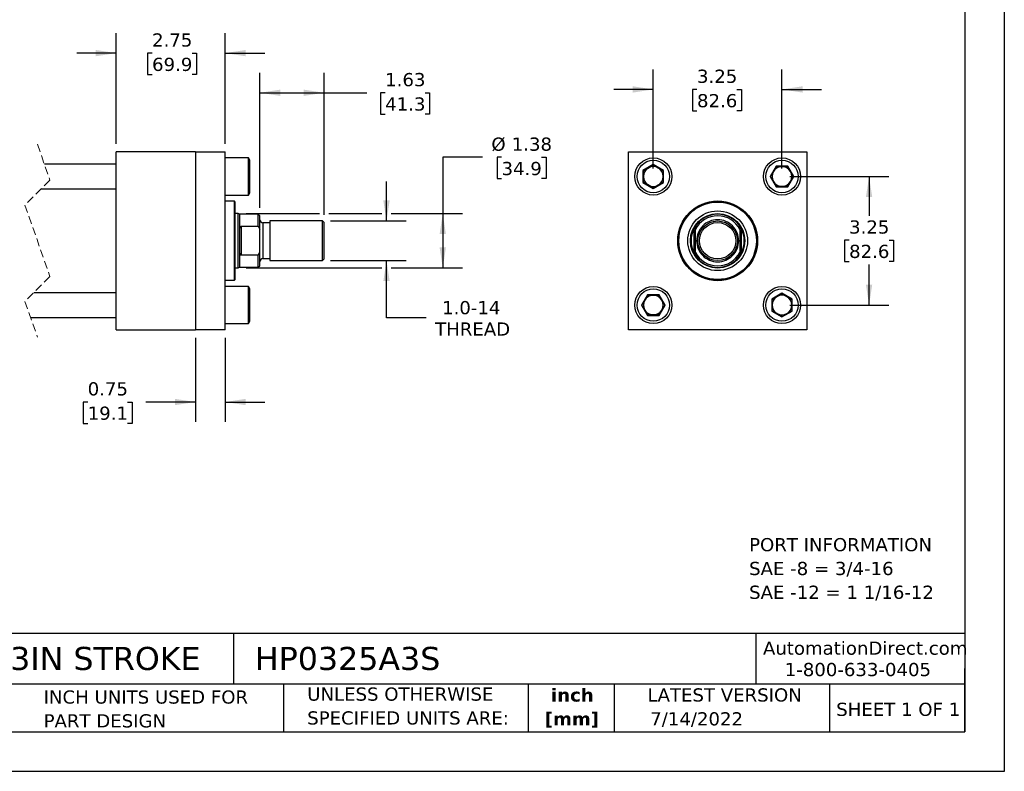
# Model space of a CAD drawing. Header units: inches. Extents: x 0 to 44, y 0 to 34.
# Tile 2 of 3: x 19.1 to 44, y 0 to 19. Entities that reach past the tile are written whole.
import ezdxf

# ---------------------------------------------------------------- set-up
doc = ezdxf.new("R2010")
doc.units = ezdxf.units.IN
doc.header["$LTSCALE"] = 4
doc.header["$MEASUREMENT"] = 0
doc.linetypes.add('SLD-Dashed', pattern=[0.075, 0.05, -0.025])
doc.linetypes.add('SLD-Solid', pattern=[0])
doc.layers.add('DIMENSIONS', color=140, linetype='SLD-Solid', lineweight=25)
doc.layers.add('TEXT', color=140, linetype='SLD-Solid', lineweight=25)
doc.styles.add('SLDTEXTSTYLE0', font='VERDANA.TTF')
doc.styles.add('SLDTEXTSTYLE1', font='VERDANAB.TTF')
doc.dimstyles.new('SLDDIMSTYLE0', dxfattribs={"dimtxt": 0.339844, "dimasz": 0.52, "dimexe": 0, "dimexo": 0.0625, "dimgap": 0.084961, "dimtad": 0, "dimtih": 1, "dimtoh": 1, "dimrnd": 1e-09, "dimzin": 12, "dimdsep": 46, "dimtxsty": 'SLDTEXTSTYLE0', "dimsah": 1, "dimcen": 0.09, "dimadec": 0, "dimazin": 3, "dimtfac": 1, "dimtofl": 0, "dimtmove": 0, "dimatfit": 3, "dimfxl": 0, "dimfrac": 2, "dimtolj": 1, "dimtzin": 12, "dimarcsym": 0})
doc.dimstyles.new('SLDDIMSTYLE1', dxfattribs={"dimtxt": 0.339844, "dimasz": 0.52, "dimexe": 0, "dimexo": 0.0625, "dimgap": 0.084961, "dimtad": 0, "dimtih": 1, "dimtoh": 1, "dimrnd": 1e-09, "dimzin": 12, "dimdsep": 46, "dimtxsty": 'SLDTEXTSTYLE0', "dimsah": 1, "dimcen": 0.09, "dimadec": 0, "dimazin": 3, "dimtfac": 1, "dimtmove": 0, "dimatfit": 0, "dimfxl": 0, "dimfrac": 2, "dimtolj": 1, "dimtzin": 12, "dimarcsym": 0})
doc.dimstyles.new('SLDDIMSTYLE2', dxfattribs={"dimtxt": 0.339844, "dimasz": 0.52, "dimexe": 0, "dimexo": 0.0625, "dimgap": 0.084961, "dimtad": 0, "dimtih": 1, "dimtoh": 1, "dimrnd": 1e-09, "dimdsep": 46, "dimtxsty": 'SLDTEXTSTYLE0', "dimsah": 1, "dimcen": 0.09, "dimadec": 0, "dimazin": 2, "dimtfac": 1, "dimtmove": 0, "dimatfit": 0, "dimfxl": 0, "dimfrac": 2, "dimtolj": 1, "dimtzin": 12, "dimarcsym": 0})

# ---------------------------------------------------------------- blocks, each defined once
blk = doc.blocks.new('SW_NOTE_0')
at = {"layer": 'TEXT', "color": 0, "char_height": 0.33333, "attachment_point": 1, "style": 'SLDTEXTSTYLE0'}
for s, insert in [('PORT INFORMATION', (0, 0.423)), ('SAE -8 = 3/4-16', (0, -0.179)), ('SAE -12 = 1 1/16-12', (0, -0.78))]:
    blk.add_mtext(s, dxfattribs=dict(at, insert=insert))
blk = doc.blocks.new('SW_NOTE_0_1')
at = {"layer": 'TEXT', "color": 0, "char_height": 0.3333, "attachment_point": 2, "style": 'SLDTEXTSTYLE1'}
for s, insert in [('inch', (0.5, 0.423)), ('[mm]', (0.489, -0.179))]:
    blk.add_mtext(s, dxfattribs=dict(at, insert=insert))
blk = doc.blocks.new('SW_NOTE_0_2')
at = {"layer": 'TEXT', "color": 0, "char_height": 0.33333, "attachment_point": 1, "style": 'SLDTEXTSTYLE0'}
for s, insert in [('UNLESS OTHERWISE ', (0, 0.423)), ('SPECIFIED UNITS ARE:', (0, -0.179))]:
    blk.add_mtext(s, dxfattribs=dict(at, insert=insert))
blk = doc.blocks.new('SW_NOTE_0_6')
at = {"layer": 'TEXT', "color": 0, "char_height": 0.33333, "attachment_point": 1, "style": 'SLDTEXTSTYLE0'}
for s, insert in [('INCH UNITS USED FOR ', (0, 0.423)), ('PART DESIGN', (0, -0.179))]:
    blk.add_mtext(s, dxfattribs=dict(at, insert=insert))
blk = doc.blocks.new('_D_1')
at = {"layer": 'DIMENSIONS'}
for p, q in [((21.572, 15.859), (21.572, 18.652)), ((24.322, 15.859), (24.322, 18.652)), ((21.572, 18.152), (20.572, 18.152)), ((22.476, 18.152), (22.361, 18.152)), ((22.361, 18.152), (22.361, 17.612)), ((23.485, 18.152), (23.6, 18.152)), ((23.6, 18.152), (23.6, 17.612)), ((24.322, 18.152), (25.322, 18.152)), ((22.361, 17.612), (22.476, 17.612)), ((23.6, 17.612), (23.485, 17.612))]:
    blk.add_line(p, q, dxfattribs=at)
for points in [[(21.572, 18.152), (21.052, 18.232), (21.052, 18.072)], [(24.322, 18.152), (24.842, 18.072), (24.842, 18.232)]]:
    blk.add_solid(points, dxfattribs=at)
at = {"layer": 'DIMENSIONS', "char_height": 0.3333, "attachment_point": 1, "style": 'SLDTEXTSTYLE0'}
for s, insert in [('2.75', (22.476, 18.651)), ('69.9', (22.476, 18.035))]:
    blk.add_mtext(s, dxfattribs=dict(at, insert=insert))
blk = doc.blocks.new('_D_2')
at = {"layer": 'DIMENSIONS'}
for p, q in [((23.572, 10.959), (23.572, 8.834)), ((24.322, 10.959), (24.322, 8.834)), ((20.85, 9.334), (20.735, 9.334)), ((20.735, 9.334), (20.735, 8.794)), ((21.859, 9.334), (21.974, 9.334)), ((21.974, 9.334), (21.974, 8.794)), ((23.572, 9.334), (22.32, 9.334)), ((24.322, 9.334), (25.322, 9.334)), ((20.735, 8.794), (20.85, 8.794)), ((21.974, 8.794), (21.859, 8.794))]:
    blk.add_line(p, q, dxfattribs=at)
for points in [[(23.572, 9.334), (23.052, 9.414), (23.052, 9.254)], [(24.322, 9.334), (24.842, 9.254), (24.842, 9.414)]]:
    blk.add_solid(points, dxfattribs=at)
at = {"layer": 'DIMENSIONS', "char_height": 0.3333, "attachment_point": 1, "style": 'SLDTEXTSTYLE0'}
for s, insert in [('0.75', (20.85, 9.834)), ('19.1', (20.85, 9.218))]:
    blk.add_mtext(s, dxfattribs=dict(at, insert=insert))
blk = doc.blocks.new('_D_3')
at = {"layer": 'DIMENSIONS'}
for p, q in [((25.197, 14.241), (25.197, 17.65)), ((26.822, 14.069), (26.822, 17.65)), ((25.197, 17.15), (26.822, 17.15)), ((26.822, 17.15), (27.902, 17.15)), ((28.363, 17.15), (28.249, 17.15)), ((28.249, 17.15), (28.249, 16.61)), ((29.373, 17.15), (29.487, 17.15)), ((29.487, 17.15), (29.487, 16.61)), ((28.249, 16.61), (28.363, 16.61)), ((29.487, 16.61), (29.373, 16.61))]:
    blk.add_line(p, q, dxfattribs=at)
for points in [[(25.197, 17.15), (25.717, 17.07), (25.717, 17.23)], [(26.822, 17.15), (26.302, 17.23), (26.302, 17.07)]]:
    blk.add_solid(points, dxfattribs=at)
at = {"layer": 'DIMENSIONS', "char_height": 0.3333, "attachment_point": 1, "style": 'SLDTEXTSTYLE0'}
for s, insert in [('1.63', (28.363, 17.649)), ('41.3', (28.363, 17.033))]:
    blk.add_mtext(s, dxfattribs=dict(at, insert=insert))
blk = doc.blocks.new('_D_4')
at = {"layer": 'DIMENSIONS'}
for p, q in [((28.397, 13.909), (28.397, 14.909)), ((26.982, 13.909), (28.897, 13.909)), ((26.982, 12.909), (28.897, 12.909)), ((28.397, 11.462), (28.397, 12.909)), ((29.397, 11.462), (28.397, 11.462))]:
    blk.add_line(p, q, dxfattribs=at)
for points in [[(28.397, 13.909), (28.477, 14.429), (28.317, 14.429)], [(28.397, 12.909), (28.317, 12.389), (28.477, 12.389)]]:
    blk.add_solid(points, dxfattribs=at)
at = {"layer": 'DIMENSIONS', "char_height": 0.3333, "attachment_point": 1, "style": 'SLDTEXTSTYLE0'}
for s, insert in [('1.0-14', (29.8, 11.886)), ('THREAD', (29.625, 11.345))]:
    blk.add_mtext(s, dxfattribs=dict(at, insert=insert))
blk = doc.blocks.new('_D_5')
at = {"layer": 'DIMENSIONS'}
for p, q in [((30.818, 15.519), (29.818, 15.519)), ((29.818, 15.519), (29.818, 14.097)), ((31.302, 15.519), (31.188, 15.519)), ((31.188, 15.519), (31.188, 14.979)), ((32.312, 15.519), (32.426, 15.519)), ((32.426, 15.519), (32.426, 14.979)), ((31.188, 14.979), (31.302, 14.979)), ((32.426, 14.979), (32.312, 14.979)), ((24.853, 14.097), (26.702, 14.097)), ((26.942, 14.097), (28.277, 14.097)), ((28.517, 14.097), (30.318, 14.097)), ((29.818, 14.097), (29.818, 12.722)), ((24.853, 12.722), (28.277, 12.722)), ((28.517, 12.722), (30.318, 12.722))]:
    blk.add_line(p, q, dxfattribs=at)
for points in [[(29.818, 14.097), (29.738, 13.577), (29.898, 13.577)], [(29.818, 12.722), (29.898, 13.242), (29.738, 13.242)]]:
    blk.add_solid(points, dxfattribs=at)
at = {"layer": 'DIMENSIONS', "char_height": 0.3333, "attachment_point": 1, "style": 'SLDTEXTSTYLE0'}
for s, insert in [('%%c', (31.046, 16.018)), ('1.38', (31.559, 16.018)), ('34.9', (31.302, 15.402))]:
    blk.add_mtext(s, dxfattribs=dict(at, insert=insert))
blk = doc.blocks.new('_D_6')
at = {"layer": 'DIMENSIONS'}
for p, q in [((35.135, 15.234), (35.135, 17.734)), ((38.385, 15.234), (38.385, 17.734)), ((35.135, 17.234), (34.135, 17.234)), ((36.239, 17.234), (36.124, 17.234)), ((36.124, 17.234), (36.124, 16.694)), ((37.248, 17.234), (37.363, 17.234)), ((37.363, 17.234), (37.363, 16.694)), ((38.385, 17.234), (39.385, 17.234)), ((36.124, 16.694), (36.239, 16.694)), ((37.363, 16.694), (37.248, 16.694))]:
    blk.add_line(p, q, dxfattribs=at)
for points in [[(35.135, 17.234), (34.615, 17.314), (34.615, 17.154)], [(38.385, 17.234), (38.905, 17.154), (38.905, 17.314)]]:
    blk.add_solid(points, dxfattribs=at)
at = {"layer": 'DIMENSIONS', "char_height": 0.3333, "attachment_point": 1, "style": 'SLDTEXTSTYLE0'}
for s, insert in [('3.25', (36.239, 17.734)), ('82.6', (36.239, 17.117))]:
    blk.add_mtext(s, dxfattribs=dict(at, insert=insert))
blk = doc.blocks.new('_D_7')
at = {"layer": 'DIMENSIONS'}
for p, q in [((38.585, 15.034), (41.085, 15.034)), ((40.585, 15.034), (40.585, 14.041)), ((40.08, 13.424), (39.966, 13.424)), ((39.966, 13.424), (39.966, 12.884)), ((41.09, 13.424), (41.204, 13.424)), ((41.204, 13.424), (41.204, 12.884)), ((39.966, 12.884), (40.08, 12.884)), ((40.585, 11.784), (40.585, 12.808)), ((41.204, 12.884), (41.09, 12.884)), ((38.585, 11.784), (41.085, 11.784))]:
    blk.add_line(p, q, dxfattribs=at)
for points in [[(40.585, 15.034), (40.505, 14.514), (40.665, 14.514)], [(40.585, 11.784), (40.665, 12.304), (40.505, 12.304)]]:
    blk.add_solid(points, dxfattribs=at)
at = {"layer": 'DIMENSIONS', "char_height": 0.3333, "attachment_point": 1, "style": 'SLDTEXTSTYLE0'}
for s, insert in [('3.25', (40.08, 13.924)), ('82.6', (40.08, 13.308))]:
    blk.add_mtext(s, dxfattribs=dict(at, insert=insert))

msp = doc.modelspace()

# ---------------------------------------------------------------- linework, layer by layer
at = {"color": 7, "linetype": 'SLD-Solid'}
for p, q in [((44, 34), (44, 0)), ((44, 0), (0, 0))]:
    msp.add_line(p, q, dxfattribs=at)
at = {"color": 7, "linetype": 'SLD-Dashed', "lineweight": 18}
for p, q in [((19.581, 15.847), (19.896, 14.943)), ((19.896, 14.943), (19.266, 14.313)), ((19.266, 14.313), (19.896, 12.506)), ((19.896, 12.506), (19.266, 11.876)), ((19.266, 11.876), (19.581, 10.972))]:
    msp.add_line(p, q, dxfattribs=at)
for p, q in [((21.572, 11.159), (21.572, 15.659)), ((23.572, 15.659), (21.572, 15.659)), ((23.572, 15.659), (23.572, 11.159)), ((23.572, 15.659), (24.322, 15.659)), ((24.322, 11.159), (24.322, 15.659)), ((24.912, 15.503), (24.322, 15.503)), ((24.947, 15.443), (24.912, 15.503)), ((24.912, 14.565), (24.912, 15.503)), ((24.947, 14.625), (24.947, 15.443)), ((34.51, 11.159), (34.51, 15.659)), ((34.51, 15.659), (39.01, 15.659)), ((39.01, 15.659), (39.01, 11.159)), ((21.572, 15.347), (19.756, 15.347)), ((35.135, 15.335), (34.875, 15.184)), ((34.885, 15.179), (34.875, 15.184)), ((34.875, 15.184), (34.875, 14.884)), ((34.885, 15.179), (35.135, 15.323)), ((34.885, 14.89), (34.885, 15.179)), ((35.395, 15.184), (35.135, 15.335)), ((35.135, 15.323), (35.135, 15.335)), ((35.135, 15.323), (35.385, 15.179)), ((35.385, 15.179), (35.395, 15.184)), ((35.385, 15.179), (35.385, 14.89)), ((35.395, 14.884), (35.395, 15.184)), ((38.235, 15.294), (38.085, 15.034)), ((38.096, 15.034), (38.241, 15.284)), ((38.535, 15.294), (38.235, 15.294)), ((38.241, 15.284), (38.235, 15.294)), ((38.241, 15.284), (38.53, 15.284)), ((38.53, 15.284), (38.535, 15.294)), ((38.53, 15.284), (38.674, 15.034)), ((38.685, 15.034), (38.535, 15.294)), ((38.085, 15.034), (38.235, 14.774)), ((38.096, 15.034), (38.085, 15.034)), ((38.241, 14.784), (38.096, 15.034)), ((38.674, 15.034), (38.53, 14.784)), ((38.535, 14.774), (38.685, 15.034)), ((38.674, 15.034), (38.685, 15.034)), ((19.675, 14.722), (21.572, 14.722)), ((34.885, 14.89), (34.875, 14.884)), ((34.875, 14.884), (35.135, 14.734)), ((35.135, 14.746), (34.885, 14.89)), ((35.385, 14.89), (35.135, 14.746)), ((35.135, 14.734), (35.395, 14.884)), ((35.135, 14.746), (35.135, 14.734)), ((35.395, 14.884), (35.385, 14.89)), ((38.235, 14.774), (38.241, 14.784)), ((38.235, 14.774), (38.535, 14.774)), ((38.53, 14.784), (38.241, 14.784)), ((38.53, 14.784), (38.535, 14.774)), ((24.322, 14.565), (24.912, 14.565)), ((24.912, 14.565), (24.947, 14.625)), ((24.559, 14.409), (24.322, 14.409)), ((24.579, 14.389), (24.559, 14.409)), ((24.559, 12.41), (24.559, 14.409)), ((24.579, 12.43), (24.579, 14.389)), ((24.653, 14.097), (24.579, 14.097)), ((24.697, 14.081), (24.653, 14.097)), ((24.653, 13.409), (24.653, 14.097)), ((25.157, 14.081), (24.697, 14.081)), ((24.697, 13.723), (24.697, 14.081)), ((25.197, 14.041), (25.157, 14.081)), ((25.157, 13.776), (25.157, 14.081)), ((25.197, 13.696), (25.197, 14.041)), ((24.697, 13.096), (24.697, 13.723)), ((24.728, 13.776), (24.728, 13.043)), ((24.728, 13.776), (25.157, 13.776)), ((25.157, 13.776), (25.197, 13.696)), ((25.197, 13.122), (25.197, 13.696)), ((25.447, 13.861), (25.277, 13.861)), ((25.277, 13.861), (25.277, 13.409)), ((26.782, 13.909), (25.447, 13.909)), ((25.447, 13.909), (25.447, 13.409)), ((26.822, 13.869), (26.782, 13.909)), ((26.782, 13.409), (26.782, 13.909)), ((26.822, 13.409), (26.822, 13.869)), ((36.166, 13.096), (36.166, 13.723)), ((36.198, 13.122), (36.198, 13.696)), ((37.323, 13.696), (37.323, 13.122)), ((37.354, 13.723), (37.354, 13.096)), ((24.653, 12.722), (24.653, 13.409)), ((25.277, 13.409), (25.277, 12.958)), ((25.447, 13.409), (25.447, 12.909)), ((26.782, 12.909), (26.782, 13.409)), ((26.822, 12.949), (26.822, 13.409)), ((24.697, 12.738), (24.697, 13.096)), ((25.157, 13.043), (24.728, 13.043)), ((25.157, 13.043), (25.197, 13.122)), ((25.157, 12.738), (25.157, 13.043)), ((25.197, 12.778), (25.197, 13.122)), ((25.277, 12.958), (25.447, 12.958)), ((26.782, 12.909), (26.822, 12.949)), ((24.579, 12.722), (24.653, 12.722)), ((24.653, 12.722), (24.697, 12.738)), ((24.697, 12.738), (25.157, 12.738)), ((25.157, 12.738), (25.197, 12.778)), ((25.447, 12.909), (26.782, 12.909)), ((24.322, 12.41), (24.559, 12.41)), ((24.912, 12.253), (24.322, 12.253)), ((24.559, 12.41), (24.579, 12.43)), ((24.947, 12.193), (24.912, 12.253)), ((24.912, 11.315), (24.912, 12.253)), ((24.947, 11.784), (24.947, 12.193)), ((21.572, 12.097), (19.488, 12.097)), ((34.985, 12.044), (34.835, 11.784)), ((34.846, 11.784), (34.991, 12.034)), ((34.991, 12.034), (34.985, 12.044)), ((35.285, 12.044), (34.985, 12.044)), ((34.991, 12.034), (35.28, 12.034)), ((35.285, 12.044), (35.28, 12.034)), ((35.28, 12.034), (35.424, 11.784)), ((35.435, 11.784), (35.285, 12.044)), ((38.385, 12.085), (38.125, 11.934)), ((38.135, 11.929), (38.385, 12.073)), ((38.385, 12.073), (38.385, 12.085)), ((38.645, 11.934), (38.385, 12.085)), ((38.385, 12.073), (38.635, 11.929)), ((24.947, 11.375), (24.947, 11.784)), ((34.846, 11.784), (34.835, 11.784)), ((34.835, 11.784), (34.985, 11.524)), ((34.991, 11.534), (34.846, 11.784)), ((35.424, 11.784), (35.28, 11.534)), ((35.285, 11.524), (35.435, 11.784)), ((35.424, 11.784), (35.435, 11.784)), ((38.125, 11.934), (38.125, 11.634)), ((38.125, 11.934), (38.135, 11.929)), ((38.135, 11.64), (38.135, 11.929)), ((38.635, 11.929), (38.645, 11.934)), ((38.635, 11.929), (38.635, 11.64)), ((38.645, 11.634), (38.645, 11.934)), ((19.407, 11.472), (21.572, 11.472)), ((34.991, 11.534), (34.985, 11.524)), ((34.985, 11.524), (35.285, 11.524)), ((35.28, 11.534), (34.991, 11.534)), ((35.28, 11.534), (35.285, 11.524)), ((38.135, 11.64), (38.125, 11.634)), ((38.125, 11.634), (38.385, 11.484)), ((38.385, 11.496), (38.135, 11.64)), ((38.635, 11.64), (38.385, 11.496)), ((38.385, 11.484), (38.645, 11.634)), ((38.385, 11.496), (38.385, 11.484)), ((38.635, 11.64), (38.645, 11.634)), ((24.322, 11.315), (24.912, 11.315)), ((24.912, 11.315), (24.947, 11.375)), ((21.572, 11.159), (23.572, 11.159)), ((24.322, 11.159), (23.572, 11.159)), ((39.01, 11.159), (34.51, 11.159))]:
    msp.add_line(p, q)
for centre, radius in [((35.135, 15.034), 0.469), ((35.135, 15.034), 0.409), ((38.385, 15.034), 0.469), ((38.385, 15.034), 0.409), ((36.76, 13.409), 1.008), ((36.76, 13.409), 1), ((36.76, 13.409), 0.979), ((36.76, 13.409), 0.755), ((36.76, 13.409), 0.688), ((36.76, 13.409), 0.688), ((36.76, 13.409), 0.5), ((36.76, 13.409), 0.46), ((35.135, 11.784), 0.469), ((35.135, 11.784), 0.409), ((38.385, 11.784), 0.469), ((38.385, 11.784), 0.409)]:
    msp.add_circle(centre, radius)
for centre, radius, start, end in [((35.135, 15.034), 0.25, 120, 180), ((35.135, 15.034), 0.25, 60, 120), ((35.135, 15.034), 0.25, 0, 60), ((38.385, 15.034), 0.25, 90, 150), ((38.385, 15.034), 0.25, 30, 90), ((35.135, 15.034), 0.25, 180, 240), ((35.135, 15.034), 0.25, 300, 0), ((38.385, 15.034), 0.25, 150, 210), ((38.385, 15.034), 0.25, 330, 30), ((35.135, 15.034), 0.25, 240, 300), ((38.385, 15.034), 0.25, 210, 270), ((38.385, 15.034), 0.25, 270, 330), ((25.277, 13.941), 0.08, 180, 269.9999), ((36.76, 13.409), 0.672, 33.1044, 146.8956), ((36.76, 13.409), 0.632, 27.0341, 152.9659), ((36.76, 13.409), 0.671, 152.155, 207.845), ((36.76, 13.409), 0.672, 332.155, 27.845), ((25.277, 12.878), 0.08, 90.0001, 180), ((36.76, 13.409), 0.632, 207.0341, 332.9659), ((36.76, 13.409), 0.672, 213.1044, 326.8956), ((35.135, 11.784), 0.25, 90, 150), ((35.135, 11.784), 0.25, 30, 90), ((38.385, 11.784), 0.25, 120, 180), ((38.385, 11.784), 0.25, 60, 120), ((38.385, 11.784), 0.25, 360, 60), ((35.135, 11.784), 0.25, 150, 210), ((35.135, 11.784), 0.25, 330, 30), ((38.385, 11.784), 0.25, 180, 240), ((38.385, 11.784), 0.25, 300, 360), ((35.135, 11.784), 0.25, 210, 270), ((35.135, 11.784), 0.25, 270, 330), ((38.385, 11.784), 0.25, 240, 300)]:
    msp.add_arc(centre, radius, start, end)
for points, knots in [([(37.292, 13.409), (37.292, 13.55), (37.236, 13.685), (37.036, 13.885), (36.901, 13.941), (36.619, 13.941), (36.484, 13.885), (36.285, 13.685), (36.229, 13.55), (36.229, 13.409)], [0, 0, 0, 0, 0.25, 0.25, 0.5, 0.5, 0.75, 0.75, 1, 1, 1, 1]), ([(24.697, 13.723), (24.697, 13.732), (24.698, 13.745), (24.705, 13.761), (24.711, 13.769), (24.718, 13.774), (24.723, 13.776), (24.727, 13.776), (24.728, 13.776)], [0, 0, 0, 0, 0.408027, 0.572058, 0.740906, 0.848433, 0.943703, 1, 1, 1, 1]), ([(36.166, 13.723), (36.169, 13.729), (36.172, 13.734), (36.178, 13.745), (36.181, 13.75), (36.188, 13.76), (36.191, 13.765), (36.194, 13.771), (36.195, 13.773), (36.197, 13.775), (36.198, 13.776), (36.198, 13.776)], [0, 0, 0, 0, 0.25, 0.25, 0.5, 0.5, 0.75, 0.75, 0.875, 0.875, 1, 1, 1, 1]), ([(37.323, 13.776), (37.323, 13.776), (37.323, 13.775), (37.325, 13.773), (37.326, 13.771), (37.329, 13.767), (37.33, 13.765), (37.333, 13.76), (37.334, 13.758), (37.339, 13.75), (37.342, 13.745), (37.348, 13.734), (37.351, 13.729), (37.354, 13.723)], [0, 0, 0, 0, 0.125, 0.125, 0.25, 0.25, 0.375, 0.375, 0.5, 0.5, 0.75, 0.75, 1, 1, 1, 1]), ([(36.229, 13.409), (36.229, 13.268), (36.285, 13.133), (36.484, 12.934), (36.619, 12.878), (36.901, 12.878), (37.036, 12.934), (37.236, 13.133), (37.292, 13.268), (37.292, 13.409)], [0, 0, 0, 0, 0.25, 0.25, 0.5, 0.5, 0.75, 0.75, 1, 1, 1, 1]), ([(24.728, 13.043), (24.726, 13.043), (24.722, 13.043), (24.716, 13.046), (24.708, 13.053), (24.699, 13.068), (24.697, 13.084), (24.697, 13.094), (24.697, 13.096)], [0, 0, 0, 0, 0.089233, 0.175504, 0.312828, 0.534784, 0.941722, 1, 1, 1, 1]), ([(36.198, 13.043), (36.198, 13.043), (36.197, 13.043), (36.195, 13.046), (36.194, 13.048), (36.192, 13.052), (36.19, 13.054), (36.188, 13.059), (36.186, 13.061), (36.181, 13.069), (36.178, 13.074), (36.172, 13.085), (36.169, 13.09), (36.166, 13.096)], [0, 0, 0, 0, 0.125, 0.125, 0.25, 0.25, 0.375, 0.375, 0.5, 0.5, 0.75, 0.75, 1, 1, 1, 1]), ([(37.354, 13.096), (37.351, 13.09), (37.348, 13.085), (37.342, 13.074), (37.339, 13.069), (37.333, 13.058), (37.33, 13.054), (37.326, 13.048), (37.325, 13.046), (37.323, 13.043), (37.323, 13.043), (37.323, 13.043)], [0, 0, 0, 0, 0.25, 0.25, 0.5, 0.5, 0.75, 0.75, 0.875, 0.875, 1, 1, 1, 1])]:
    msp.add_open_spline(points, degree=3, knots=knots)
for points in [[(36.198, 13.776), (36.198, 13.75), (36.198, 13.723), (36.198, 13.696)], [(37.323, 13.696), (37.323, 13.723), (37.323, 13.75), (37.323, 13.776)], [(36.198, 13.043), (36.198, 13.069), (36.198, 13.095), (36.198, 13.122)], [(37.323, 13.122), (37.323, 13.095), (37.323, 13.069), (37.323, 13.043)]]:
    msp.add_open_spline(points, degree=3)
at = {"layer": 'TEXT'}
for p, q in [((43, 33), (43, 1)), ((43, 3.484), (1, 3.484)), ((24.529, 3.484), (24.529, 2.2)), ((37.728, 3.484), (37.728, 2.2)), ((43, 1), (43, 2.6)), ((43, 2.2), (1, 2.2)), ((25.792, 2.2), (25.792, 1)), ((31.972, 2.2), (31.972, 1)), ((34.144, 2.2), (34.144, 1)), ((39.582, 2.2), (39.582, 1)), ((1, 1), (43, 1))]:
    msp.add_line(p, q, dxfattribs=at)

# ---------------------------------------------------------------- block references
for name, p in [('SW_NOTE_0', (37.555, 5.473)), ('SW_NOTE_0_6', (19.737, 1.622)), ('SW_NOTE_0_2', (26.395, 1.696)), ('SW_NOTE_0_1', (32.59, 1.673))]:
    msp.add_blockref(name, p, dxfattribs=at)

# ---------------------------------------------------------------- texts
at = {"layer": 'TEXT', "style": 'SLDTEXTSTYLE0'}
for s, insert, char_height, attachment_point in [('AutomationDirect.com', (37.905, 3.281), 0.33333, 1), ('HYDRAULIC CYLINDER: NFPA, 3.25IN BORE, 3IN STROKE', (1.254, 3.145), 0.58333, 1), ('HP0325A3S', (25.072, 3.145), 0.5833, 1), ('1-800-633-0405', (38.455, 2.74), 0.33333, 1), ('LATEST VERSION', (36.937, 2.098), 0.33333, 2), ('7/14/2022', (35.057, 1.494), 0.3333, 1), ('SHEET 1 OF 1', (39.755, 1.734), 0.33333, 1)]:
    msp.add_mtext(s, dxfattribs=dict(at, insert=insert, char_height=char_height, attachment_point=attachment_point))

# ---------------------------------------------------------------- dimensions: what is measured, and where the dimension line sits
at = {"layer": 'DIMENSIONS'}
for base, p1, p2, dimstyle, picture, middle in [((21.572, 18.152), (24.322, 15.659), (21.572, 15.659), 'SLDDIMSTYLE1', '_D_1', (22.981, 18.152)), ((26.821806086, 17.149658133), (25.196806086, 14.040810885), (26.821806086, 13.869310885), 'SLDDIMSTYLE0', '_D_3', (28.867719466, 17.149658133)), ((24.322, 9.334), (23.572, 11.159), (24.322, 11.159), 'SLDDIMSTYLE2', '_D_2', (21.354, 9.334))]:
    dim = msp.add_linear_dim(base=base, p1=p1, p2=p2, dimstyle=dimstyle, dxfattribs=at)
    dim.commit()
    dim.dimension.update_dxf_attribs({"geometry": picture, "text_midpoint": middle, "dimtype": 160})
for base, p1, p2, angle, dimstyle, picture, middle in [((38.385, 17.234), (35.135, 15.034), (38.385, 15.034), 0, 'SLDDIMSTYLE1', '_D_6', (36.743, 17.234)), ((40.585, 11.784), (38.385, 15.034), (38.385, 11.784), 90, 'SLDDIMSTYLE0', '_D_7', (40.585, 13.424))]:
    dim = msp.add_linear_dim(base=base, p1=p1, p2=p2, angle=angle, dimstyle=dimstyle, dxfattribs=at)
    dim.commit()
    dim.dimension.update_dxf_attribs({"geometry": picture, "text_midpoint": middle, "dimtype": 160})
for base, p1, p2, text, dimstyle, picture, middle in [((29.817520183, 12.721810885), (24.652846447, 14.096810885), (24.652846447, 12.721810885), '%%c<>', 'SLDDIMSTYLE0', '_D_5', (29.817520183, 15.519032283)), ((28.397, 12.909), (26.782, 13.909), (26.782, 12.909), '1.0-14\\PTHREAD', 'SLDDIMSTYLE1', '_D_4', (28.397, 11.462))]:
    dim = msp.add_linear_dim(base=base, p1=p1, p2=p2, angle=90, text=text, dimstyle=dimstyle, dxfattribs=at)
    dim.commit()
    dim.dimension.update_dxf_attribs({"geometry": picture, "text_midpoint": middle, "dimtype": 160})

doc.saveas('drawing.dxf')
